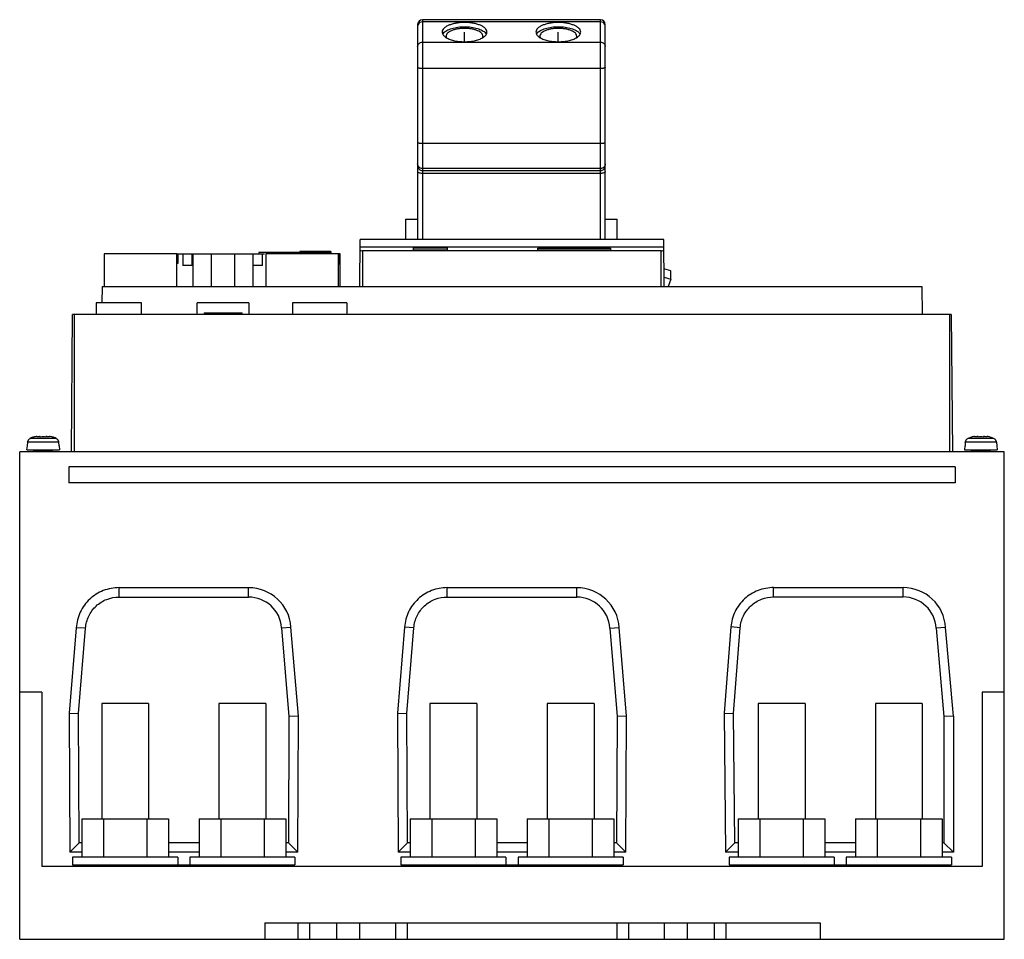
# Model space of a CAD drawing. Header units: millimetres. Extents: x 31 to 241, y 91 to 287.
import ezdxf

# ---------------------------------------------------------------- set-up
doc = ezdxf.new("R2010")
doc.units = ezdxf.units.MM
doc.header["$LTSCALE"] = 24.472259
doc.layers.get('0').update_dxf_attribs({"linetype": 'CONTINUOUS'})
doc.layers.add('INTFCLR_48331', color=7, linetype='CONTINUOUS')
doc.layers.add('INTFCLR_79', color=7, linetype='CONTINUOUS')

msp = doc.modelspace()

# ---------------------------------------------------------------- linework, layer by layer
at = {"color": 7, "linetype": 'Continuous'}
for p, q in [((116.28, 285.73), (116.28, 239.84)), ((117.28, 286.73), (117.28, 239.84)), ((155.28, 286.73), (117.28, 286.73)), ((155.28, 286.24), (117.28, 286.24)), ((155.28, 239.84), (155.28, 286.73)), ((156.28, 239.84), (156.28, 285.73)), ((117.28, 281.92), (155.28, 281.92)), ((155.28, 276.31), (117.28, 276.31)), ((117.28, 260.35), (155.28, 260.35)), ((155.28, 254.97), (117.28, 254.97)), ((117.28, 254.55), (155.28, 254.55)), ((155.28, 253.94), (117.28, 253.94)), ((113.71, 244.18), (113.71, 239.84)), ((113.71, 244.18), (116.28, 244.18)), ((156.28, 244.18), (158.86, 244.18)), ((158.86, 239.84), (158.86, 244.18)), ((103.95, 229.84), (104.04, 239.84)), ((168.76, 239.84), (104.04, 239.84)), ((168.84, 229.84), (168.76, 239.84)), ((168.77, 238.22), (104.03, 238.22)), ((104.55, 237.44), (104.55, 229.84)), ((168.24, 237.44), (104.55, 237.44)), ((115.39, 237.56), (115.39, 238.08)), ((115.39, 238.08), (122.61, 238.08)), ((122.6, 237.56), (115.39, 237.56)), ((122.61, 238.08), (122.6, 237.56)), ((141.89, 237.58), (141.89, 237.97)), ((141.89, 237.97), (157.39, 237.97)), ((157.39, 237.58), (141.89, 237.58)), ((157.39, 237.97), (157.39, 237.58)), ((168.24, 229.84), (168.24, 237.44)), ((49.4, 236.79), (49.4, 229.84)), ((64.9, 236.79), (49.4, 236.79)), ((64.9, 229.84), (64.9, 236.79)), ((64.9, 236.79), (68.32, 236.79)), ((65.2, 234.79), (65.2, 236.79)), ((66.2, 236.79), (66.2, 234.29)), ((68.2, 234.29), (68.2, 236.79)), ((68.35, 236.79), (68.35, 229.84)), ((68.35, 236.79), (83.62, 236.79)), ((72.32, 229.84), (72.32, 236.79)), ((77.23, 236.79), (77.23, 229.84)), ((81.2, 229.84), (81.2, 236.79)), ((82.4, 237.09), (82.4, 236.79)), ((97.7, 237.09), (82.4, 237.09)), ((83.2, 234.29), (83.2, 236.79)), ((83.9, 236.79), (83.9, 229.84)), ((99.4, 236.79), (83.9, 236.79)), ((91.13, 237.29), (91.13, 237.09)), ((97.73, 237.29), (91.13, 237.29)), ((97.7, 237.09), (97.7, 236.79)), ((97.73, 237.29), (97.73, 236.79)), ((99.4, 229.84), (99.4, 236.79)), ((99.78, 236.79), (99.4, 236.79)), ((99.7, 234.49), (99.7, 236.79)), ((99.7, 235.49), (99.78, 235.49)), ((99.78, 229.84), (99.78, 236.79)), ((64.9, 234.79), (65.2, 234.79)), ((68.2, 234.29), (66.2, 234.29)), ((83.2, 234.29), (81.2, 234.29)), ((99.4, 234.79), (99.7, 234.79)), ((170.25, 233.17), (168.81, 233.61)), ((170.25, 231.38), (170.25, 233.17)), ((168.83, 231.82), (170.25, 231.38)), ((170.25, 231.38), (169.68, 229.84)), ((48.96, 229.84), (48.92, 226.29)), ((48.96, 229.84), (223.84, 229.84)), ((223.84, 229.84), (223.89, 223.84)), ((47.7, 226.29), (47.7, 223.84)), ((57.4, 226.29), (47.7, 226.29)), ((57.4, 223.84), (57.4, 226.29)), ((69.27, 223.84), (69.27, 226.29)), ((80.28, 226.29), (69.27, 226.29)), ((80.28, 226.29), (80.28, 223.84)), ((89.61, 226.29), (89.61, 223.84)), ((101.21, 226.29), (89.61, 226.29)), ((101.21, 226.29), (101.21, 223.84)), ((42.43, 194.54), (42.69, 223.84)), ((230.1, 223.84), (42.69, 223.84)), ((43, 223.84), (43, 194.54)), ((70.72, 224.19), (70.72, 223.84)), ((70.72, 224.19), (78.82, 224.19)), ((78.82, 223.84), (78.82, 224.19)), ((229.78, 194.54), (229.78, 223.84)), ((230.1, 223.84), (230.35, 194.54)), ((35.8, 197.84), (35.6, 197.84)), ((35.8, 197.84), (35.8, 197.69)), ((37, 197.69), (37, 197.84)), ((37.2, 197.84), (37, 197.84)), ((235.8, 197.84), (235.6, 197.84)), ((235.8, 197.84), (235.8, 197.69)), ((237.2, 197.84), (237, 197.84)), ((237, 197.69), (237, 197.84)), ((32.97, 195.84), (32.89, 194.94)), ((33.02, 195.84), (32.97, 195.84)), ((33.09, 196.59), (33.03, 195.84)), ((39.71, 196.59), (33.09, 196.59)), ((36.67, 197.4), (33.64, 197.4)), ((39.16, 197.4), (36.67, 197.4)), ((39.71, 196.59), (39.78, 195.84)), ((39.83, 195.84), (39.78, 195.84)), ((39.83, 195.84), (39.91, 194.94)), ((232.97, 195.84), (232.89, 194.94)), ((233.02, 195.84), (232.97, 195.84)), ((233.09, 196.59), (233.03, 195.84)), ((239.71, 196.59), (233.09, 196.59)), ((239.16, 197.4), (233.64, 197.4)), ((239.71, 196.59), (239.78, 195.84)), ((239.83, 195.84), (239.78, 195.84)), ((239.83, 195.84), (239.91, 194.94)), ((31.4, 90.54), (31.4, 194.54)), ((241.4, 194.54), (31.4, 194.54)), ((32.9, 194.94), (39.91, 194.94)), ((34.4, 194.54), (34.4, 194.74)), ((38.4, 194.74), (34.4, 194.74)), ((38.4, 194.54), (38.4, 194.74)), ((232.9, 194.94), (239.91, 194.94)), ((238.4, 194.74), (234.4, 194.74)), ((234.4, 194.54), (234.4, 194.74)), ((238.4, 194.54), (238.4, 194.74)), ((241.4, 90.54), (241.4, 194.54)), ((41.89, 191.34), (41.89, 187.94)), ((230.89, 191.34), (41.89, 191.34)), ((230.89, 191.34), (230.89, 187.94)), ((230.89, 187.94), (41.89, 187.94)), ((52.59, 163.56), (52.59, 165.56)), ((52.59, 165.56), (80.21, 165.56)), ((80.21, 163.56), (80.21, 165.56)), ((122.59, 165.56), (150.21, 165.56)), ((122.59, 163.56), (122.59, 165.56)), ((150.21, 163.56), (150.21, 165.56)), ((192.21, 165.57), (219.83, 165.57)), ((192.21, 163.57), (192.21, 165.57)), ((219.83, 163.57), (219.83, 165.57)), ((52.59, 163.56), (80.21, 163.56)), ((122.59, 163.56), (150.21, 163.56)), ((192.21, 163.57), (219.83, 163.57)), ((43.47, 157.02), (41.96, 138.78)), ((45.46, 156.89), (43.47, 157.02)), ((43.96, 138.7), (45.46, 156.89)), ((87.27, 157.01), (89.27, 157.16)), ((87.27, 157.01), (88.84, 138.05)), ((90.84, 138.12), (89.26, 157.16)), ((113.48, 157.16), (111.96, 138.78)), ((115.47, 157.01), (113.48, 157.16)), ((113.96, 138.71), (115.47, 157.01)), ((157.28, 156.91), (159.27, 157.04)), ((157.28, 156.91), (158.84, 138.05)), ((160.84, 138.12), (159.27, 157.04)), ((183.09, 157.17), (181.66, 138.76)), ((185.09, 157.02), (183.09, 157.17)), ((183.66, 138.7), (185.09, 157.02)), ((228.89, 157.05), (226.89, 156.91)), ((226.89, 156.91), (228.54, 138.05)), ((230.54, 138.13), (228.89, 157.06)), ((36.1, 143.24), (31.4, 143.24)), ((36.1, 143.24), (36.1, 106.04)), ((241.4, 143.24), (236.7, 143.24)), ((236.7, 143.24), (236.7, 106.04)), ((48.9, 140.84), (48.9, 116.24)), ((58.9, 140.84), (48.9, 140.84)), ((58.9, 140.84), (58.9, 116.24)), ((73.9, 140.84), (73.9, 116.24)), ((83.9, 140.84), (73.9, 140.84)), ((83.9, 140.84), (83.9, 116.24)), ((128.9, 140.84), (118.9, 140.84)), ((118.9, 140.84), (118.9, 116.24)), ((128.9, 140.84), (128.9, 116.24)), ((153.9, 140.84), (143.9, 140.84)), ((143.9, 140.84), (143.9, 116.24)), ((153.9, 140.84), (153.9, 116.24)), ((198.9, 140.84), (188.9, 140.84)), ((188.9, 140.84), (188.9, 116.24)), ((198.9, 140.84), (198.9, 116.24)), ((223.9, 140.84), (213.9, 140.84)), ((213.9, 140.84), (213.9, 116.24)), ((223.9, 140.84), (223.9, 116.24)), ((41.96, 138.78), (42.1, 109.12)), ((41.96, 138.78), (43.96, 138.7)), ((44.09, 111.12), (43.96, 138.7)), ((111.96, 138.78), (113.96, 138.71)), ((111.96, 138.78), (112.1, 109.12)), ((114.09, 111.12), (113.96, 138.71)), ((181.66, 138.76), (183.66, 138.7)), ((181.66, 138.76), (181.94, 109.12)), ((183.92, 111.12), (183.66, 138.7)), ((88.84, 138.05), (88.71, 111.12)), ((90.84, 138.12), (88.84, 138.05)), ((90.7, 109.12), (90.84, 138.12)), ((158.84, 138.05), (158.71, 111.12)), ((160.84, 138.12), (158.84, 138.05)), ((160.7, 109.12), (160.84, 138.12)), ((230.54, 138.13), (228.54, 138.05)), ((228.54, 138.05), (228.54, 111.12)), ((230.54, 138.13), (230.54, 109.12)), ((44.66, 116.24), (44.66, 108.04)), ((44.66, 116.24), (63.14, 116.24)), ((49.28, 116.24), (49.28, 108.04)), ((58.52, 116.24), (58.52, 108.04)), ((63.14, 116.24), (63.14, 108.04)), ((69.66, 116.24), (69.66, 108.04)), ((69.66, 116.24), (88.14, 116.24)), ((74.28, 116.24), (74.28, 108.04)), ((83.52, 116.24), (83.52, 108.04)), ((88.14, 116.24), (88.14, 108.04)), ((114.67, 116.24), (133.14, 116.24)), ((114.67, 116.24), (114.67, 108.04)), ((119.28, 116.24), (119.28, 108.04)), ((128.52, 116.24), (128.52, 108.04)), ((133.14, 116.24), (133.14, 108.04)), ((139.67, 116.24), (158.14, 116.24)), ((139.67, 116.24), (139.67, 108.04)), ((144.29, 116.24), (144.29, 108.04)), ((153.53, 116.24), (153.53, 108.04)), ((158.14, 116.24), (158.14, 108.04)), ((184.67, 116.24), (203.15, 116.24)), ((184.67, 116.24), (184.67, 108.04)), ((189.29, 116.24), (189.29, 108.04)), ((198.53, 116.24), (198.53, 108.04)), ((203.15, 116.24), (203.15, 108.04)), ((209.67, 116.24), (228.15, 116.24)), ((209.67, 116.24), (209.67, 108.04)), ((214.29, 116.24), (214.29, 108.04)), ((223.53, 116.24), (223.53, 108.04)), ((228.15, 116.24), (228.15, 108.04)), ((42.1, 109.12), (44.09, 111.12)), ((44.66, 111.12), (44.09, 111.12)), ((69.66, 111.12), (63.14, 111.12)), ((88.71, 111.12), (88.14, 111.12)), ((90.7, 109.12), (88.71, 111.12)), ((112.1, 109.12), (114.09, 111.12)), ((114.67, 111.12), (114.09, 111.12)), ((139.67, 111.12), (133.14, 111.12)), ((158.71, 111.12), (158.14, 111.12)), ((160.7, 109.12), (158.71, 111.12)), ((181.94, 109.12), (183.92, 111.12)), ((184.67, 111.12), (183.92, 111.12)), ((209.67, 111.12), (203.15, 111.12)), ((228.54, 111.12), (228.15, 111.12)), ((230.54, 109.12), (228.54, 111.12)), ((44.66, 109.12), (42.1, 109.12)), ((42.69, 108.04), (42.69, 106.44)), ((65.11, 108.04), (42.69, 108.04)), ((69.66, 109.12), (63.14, 109.12)), ((65.11, 108.04), (65.11, 106.44)), ((90.11, 108.04), (67.69, 108.04)), ((67.69, 108.04), (67.69, 106.44)), ((90.7, 109.12), (88.14, 109.12)), ((90.11, 108.04), (90.11, 106.44)), ((114.67, 109.12), (112.1, 109.12)), ((135.11, 108.04), (112.69, 108.04)), ((112.69, 108.04), (112.69, 106.44)), ((139.67, 109.12), (133.14, 109.12)), ((135.11, 108.04), (135.11, 106.44)), ((160.11, 108.04), (137.69, 108.04)), ((137.69, 108.04), (137.69, 106.44)), ((160.7, 109.12), (158.14, 109.12)), ((160.11, 108.04), (160.11, 106.44)), ((184.67, 109.12), (181.94, 109.12)), ((205.11, 108.04), (182.69, 108.04)), ((182.69, 108.04), (182.69, 106.44)), ((209.67, 109.12), (203.15, 109.12)), ((205.11, 108.04), (205.11, 106.44)), ((230.11, 108.04), (207.69, 108.04)), ((207.69, 108.04), (207.69, 106.44)), ((230.54, 109.12), (228.15, 109.12)), ((230.11, 108.04), (230.11, 106.44)), ((236.7, 106.04), (36.1, 106.04)), ((42.69, 106.44), (90.11, 106.44)), ((44.4, 106.04), (44.4, 106.44)), ((45.4, 106.44), (45.4, 106.04)), ((83.19, 106.04), (83.19, 106.44)), ((83.9, 106.44), (83.9, 106.04)), ((88.11, 106.04), (88.11, 106.44)), ((88.4, 106.44), (88.4, 106.04)), ((112.69, 106.44), (160.11, 106.44)), ((114.4, 106.04), (114.4, 106.44)), ((115.4, 106.44), (115.4, 106.04)), ((153.19, 106.04), (153.19, 106.44)), ((153.9, 106.44), (153.9, 106.04)), ((158.11, 106.04), (158.11, 106.44)), ((158.4, 106.44), (158.4, 106.04)), ((182.69, 106.44), (230.11, 106.44)), ((184.4, 106.04), (184.4, 106.44)), ((185.4, 106.44), (185.4, 106.04)), ((223.19, 106.04), (223.19, 106.44)), ((223.9, 106.44), (223.9, 106.04)), ((228.11, 106.04), (228.11, 106.44)), ((228.4, 106.44), (228.4, 106.04)), ((83.7, 94.04), (202.1, 94.04)), ((83.7, 94.04), (83.7, 90.54)), ((90.8, 90.54), (90.8, 94.04)), ((93.22, 94.04), (93.22, 90.54)), ((99.03, 90.54), (99.03, 94.04)), ((103.88, 94.04), (103.88, 90.54)), ((111.61, 90.54), (111.61, 94.04)), ((114.03, 94.04), (114.03, 90.54)), ((158.8, 90.54), (158.8, 94.04)), ((161.22, 94.04), (161.22, 90.54)), ((168.94, 90.54), (168.94, 94.04)), ((173.79, 94.04), (173.79, 90.54)), ((179.6, 90.54), (179.6, 94.04)), ((182.03, 94.04), (182.03, 90.54)), ((202.1, 94.04), (202.1, 90.54)), ((31.4, 90.54), (241.4, 90.54))]:
    msp.add_line(p, q, dxfattribs=at)
for centre, radius, start, end in [((117.28, 285.73), 1, 90, 180), ((155.28, 285.73), 1, 0, 90), ((35.47, 193.74), 4.09, 104.9803, 116.5534), ((35.5, 193.64), 4.19, 101.0626, 104.9819), ((35.53, 193.48), 4.35, 96.0508, 101.0432), ((36.4, 190.29), 7.42, 85.3641, 94.6359), ((37.28, 193.48), 4.35, 78.9597, 83.9486), ((37.31, 193.64), 4.19, 75.0175, 78.9403), ((37.34, 193.74), 4.09, 63.4465, 75.0192), ((235.47, 193.74), 4.08, 104.977, 116.5564), ((235.5, 193.64), 4.19, 101.063, 104.9819), ((235.53, 193.48), 4.35, 96.0505, 101.0439), ((236.4, 190.3), 7.41, 85.357, 94.643), ((237.28, 193.48), 4.35, 78.9528, 83.9481), ((237.31, 193.64), 4.19, 75.0171, 78.9336), ((237.34, 193.74), 4.08, 63.444, 75.022), ((34.08, 196.51), 0.991, 145.4476, 155.2405), ((34.09, 196.5), 0.998, 135.9066, 145.4453), ((38.72, 196.5), 0.998, 34.5547, 44.0934), ((38.73, 196.51), 0.991, 24.7594, 34.5524), ((234.08, 196.51), 0.991, 145.4476, 155.2405), ((234.09, 196.5), 0.998, 135.9066, 145.4453), ((238.72, 196.5), 0.998, 34.5547, 44.0934), ((238.73, 196.51), 0.991, 24.7594, 34.5524), ((80.22, 156.48), 9.07, 4.2992, 90.0384), ((150.22, 156.48), 9.07, 3.5178, 90.0233), ((219.83, 156.5), 9.07, 3.5253, 90.0287), ((80.22, 156.48), 7.07, 4.2752, 90.0493), ((150.22, 156.48), 7.07, 3.4637, 90.0503), ((219.83, 156.5), 7.07, 3.3347, 90.0369)]:
    msp.add_arc(centre, radius, start, end, dxfattribs=at)
for centre, start_param, end_param in [((104.55, 237.48), 3.140982, 4.712389), ((168.24, 237.48), -1.570796, 0.00061)]:
    msp.add_ellipse(centre, major_axis=(0.533, 0), ratio=0.069927, start_param=start_param, end_param=end_param, dxfattribs=at)
for points, knots in [([(116.37, 285.7), (116.35, 285.67), (116.3, 285.56), (116.28, 285.43), (116.28, 285.34)], [0, 0, 0, 0, 0.252865, 1, 1, 1, 1]), ([(117.28, 286.24), (117.09, 286.24), (116.72, 286.15), (116.44, 285.86), (116.37, 285.7)], [0, 0, 0, 0, 0.512432, 1, 1, 1, 1]), ([(131.05, 284.08), (131.05, 284.22), (130.98, 284.52), (130.68, 284.91), (130.23, 285.26), (129.75, 285.5), (129.3, 285.67), (128.79, 285.84), (128.09, 285.99), (127.2, 286.11), (126.28, 286.15), (125.36, 286.11), (124.47, 285.99), (123.78, 285.84), (123.26, 285.67), (122.82, 285.5), (122.34, 285.26), (121.88, 284.91), (121.59, 284.52), (121.51, 284.22), (121.51, 284.08)], [0, 0, 0, 0, 0.036896, 0.079231, 0.130072, 0.190256, 0.223707, 0.259168, 0.335206, 0.416296, 0.499992, 0.583688, 0.664779, 0.740818, 0.776281, 0.809735, 0.869922, 0.920767, 0.963103, 1, 1, 1, 1]), ([(151.05, 284.08), (151.05, 284.22), (150.98, 284.52), (150.68, 284.91), (150.23, 285.26), (149.75, 285.5), (149.3, 285.67), (148.79, 285.84), (148.09, 285.99), (147.2, 286.11), (146.28, 286.15), (145.36, 286.11), (144.47, 285.99), (143.78, 285.84), (143.26, 285.67), (142.82, 285.5), (142.34, 285.26), (141.88, 284.91), (141.59, 284.52), (141.51, 284.22), (141.51, 284.08)], [0, 0, 0, 0, 0.036896, 0.079231, 0.130072, 0.190256, 0.223707, 0.259168, 0.335206, 0.416296, 0.499992, 0.583688, 0.664779, 0.740818, 0.776281, 0.809735, 0.869922, 0.920767, 0.963103, 1, 1, 1, 1]), ([(156.2, 285.7), (156.12, 285.86), (155.85, 286.15), (155.47, 286.24), (155.28, 286.24)], [0, 0, 0, 0, 0.487568, 1, 1, 1, 1]), ([(156.28, 285.34), (156.28, 285.43), (156.26, 285.56), (156.21, 285.67), (156.2, 285.7)], [0, 0, 0, 0, 0.747135, 1, 1, 1, 1]), ([(121.51, 284.08), (121.51, 283.99), (121.55, 283.79), (121.69, 283.51), (121.92, 283.24), (122.11, 283.08), (122.22, 283.01)], [0, 0, 0, 0, 0.213897, 0.444678, 0.704357, 1, 1, 1, 1]), ([(121.64, 283.64), (121.65, 283.66), (121.69, 283.75), (121.75, 283.82), (121.79, 283.87)], [0, 0, 0, 0, 0.240744, 1, 1, 1, 1]), ([(121.79, 283.87), (121.98, 284.1), (122.55, 284.5), (123.59, 284.91), (124.88, 285.17), (126.28, 285.26), (127.69, 285.17), (128.97, 284.91), (130.02, 284.5), (130.58, 284.1), (130.77, 283.87)], [0, 0, 0, 0, 0.092466, 0.210815, 0.349843, 0.500105, 0.650348, 0.789328, 0.907609, 1, 1, 1, 1]), ([(130.21, 283.18), (130.21, 283.29), (130.15, 283.54), (129.91, 283.86), (129.53, 284.15), (129.14, 284.35), (128.77, 284.49), (128.35, 284.63), (127.77, 284.76), (127.04, 284.85), (126.28, 284.88), (125.52, 284.85), (124.79, 284.76), (124.22, 284.63), (123.79, 284.49), (123.43, 284.35), (123.03, 284.15), (122.66, 283.86), (122.41, 283.54), (122.35, 283.29), (122.35, 283.18)], [0, 0, 0, 0, 0.036892, 0.079232, 0.13007, 0.190254, 0.223708, 0.25917, 0.335207, 0.416295, 0.49999, 0.583686, 0.664774, 0.740814, 0.776278, 0.809734, 0.869923, 0.920765, 0.963108, 1, 1, 1, 1]), ([(130.34, 283.01), (130.45, 283.08), (130.65, 283.24), (130.88, 283.5), (131.02, 283.79), (131.05, 283.99), (131.05, 284.08)], [0, 0, 0, 0, 0.295703, 0.555403, 0.786159, 1, 1, 1, 1]), ([(130.77, 283.87), (130.79, 283.85), (130.85, 283.78), (130.9, 283.7), (130.93, 283.64)], [0, 0, 0, 0, 0.259895, 1, 1, 1, 1]), ([(141.51, 284.08), (141.51, 283.99), (141.55, 283.79), (141.69, 283.51), (141.92, 283.24), (142.11, 283.08), (142.22, 283.01)], [0, 0, 0, 0, 0.213897, 0.444678, 0.704357, 1, 1, 1, 1]), ([(141.64, 283.64), (141.65, 283.66), (141.69, 283.75), (141.75, 283.82), (141.79, 283.87)], [0, 0, 0, 0, 0.240744, 1, 1, 1, 1]), ([(141.79, 283.87), (141.98, 284.1), (142.55, 284.5), (143.59, 284.91), (144.88, 285.17), (146.28, 285.26), (147.69, 285.17), (148.97, 284.91), (150.02, 284.5), (150.58, 284.1), (150.77, 283.87)], [0, 0, 0, 0, 0.092466, 0.210815, 0.349843, 0.500105, 0.650348, 0.789328, 0.907609, 1, 1, 1, 1]), ([(150.21, 283.18), (150.21, 283.29), (150.15, 283.54), (149.91, 283.86), (149.53, 284.15), (149.14, 284.35), (148.77, 284.49), (148.35, 284.63), (147.77, 284.76), (147.04, 284.85), (146.28, 284.88), (145.52, 284.85), (144.79, 284.76), (144.22, 284.63), (143.79, 284.49), (143.43, 284.35), (143.03, 284.15), (142.66, 283.86), (142.41, 283.54), (142.35, 283.29), (142.35, 283.18)], [0, 0, 0, 0, 0.036892, 0.079232, 0.13007, 0.190254, 0.223708, 0.25917, 0.335207, 0.416295, 0.49999, 0.583686, 0.664774, 0.740814, 0.776278, 0.809734, 0.869923, 0.920765, 0.963108, 1, 1, 1, 1]), ([(150.34, 283.01), (150.45, 283.08), (150.65, 283.24), (150.88, 283.5), (151.02, 283.79), (151.05, 283.99), (151.05, 284.08)], [0, 0, 0, 0, 0.295703, 0.555403, 0.786159, 1, 1, 1, 1]), ([(150.77, 283.87), (150.79, 283.85), (150.85, 283.78), (150.9, 283.7), (150.93, 283.64)], [0, 0, 0, 0, 0.259895, 1, 1, 1, 1]), ([(116.28, 281.02), (116.28, 281.14), (116.34, 281.38), (116.56, 281.68), (116.89, 281.88), (117.15, 281.92), (117.28, 281.92)], [0, 0, 0, 0, 0.23812, 0.483328, 0.738288, 1, 1, 1, 1]), ([(122.22, 283.01), (122.46, 282.84), (123.02, 282.56), (123.99, 282.26), (125.1, 282.07), (126.28, 282.01), (127.47, 282.07), (128.58, 282.26), (129.54, 282.56), (130.11, 282.84), (130.34, 283.01)], [0, 0, 0, 0, 0.101934, 0.222765, 0.35764, 0.499938, 0.642244, 0.777143, 0.898016, 1, 1, 1, 1]), ([(122.35, 283.18), (122.35, 283.16), (122.36, 283.06), (122.38, 282.96), (122.41, 282.89)], [0, 0, 0, 0, 0.245339, 1, 1, 1, 1]), ([(130.16, 282.89), (130.16, 282.91), (130.2, 283.01), (130.21, 283.11), (130.21, 283.18)], [0, 0, 0, 0, 0.2576, 1, 1, 1, 1]), ([(142.22, 283.01), (142.46, 282.84), (143.02, 282.56), (143.99, 282.26), (145.1, 282.07), (146.28, 282.01), (147.47, 282.07), (148.58, 282.26), (149.54, 282.56), (150.11, 282.84), (150.34, 283.01)], [0, 0, 0, 0, 0.101934, 0.222765, 0.35764, 0.499938, 0.642244, 0.777143, 0.898016, 1, 1, 1, 1]), ([(142.35, 283.18), (142.35, 283.16), (142.36, 283.06), (142.38, 282.96), (142.41, 282.89)], [0, 0, 0, 0, 0.245339, 1, 1, 1, 1]), ([(150.16, 282.89), (150.16, 282.91), (150.2, 283.01), (150.21, 283.11), (150.21, 283.18)], [0, 0, 0, 0, 0.2576, 1, 1, 1, 1]), ([(155.28, 281.92), (155.41, 281.92), (155.67, 281.88), (156, 281.68), (156.23, 281.38), (156.28, 281.14), (156.28, 281.02)], [0, 0, 0, 0, 0.261712, 0.516672, 0.76188, 1, 1, 1, 1]), ([(117.28, 276.31), (117.16, 276.31), (116.97, 276.32), (116.73, 276.34), (116.58, 276.37), (116.46, 276.4), (116.36, 276.44), (116.28, 276.49), (116.28, 276.53)], [0, 0, 0, 0, 0.363678, 0.528905, 0.67505, 0.797311, 0.892181, 1, 1, 1, 1]), ([(156.28, 276.53), (156.28, 276.49), (156.21, 276.44), (156.11, 276.4), (155.98, 276.37), (155.83, 276.34), (155.6, 276.32), (155.41, 276.31), (155.28, 276.31)], [0, 0, 0, 0, 0.107819, 0.202689, 0.32495, 0.471095, 0.636322, 1, 1, 1, 1]), ([(116.28, 260.57), (116.28, 260.53), (116.36, 260.48), (116.46, 260.44), (116.58, 260.41), (116.73, 260.38), (116.97, 260.36), (117.16, 260.35), (117.28, 260.35)], [0, 0, 0, 0, 0.107819, 0.202689, 0.32495, 0.471095, 0.636322, 1, 1, 1, 1]), ([(155.28, 260.35), (155.41, 260.35), (155.6, 260.36), (155.83, 260.38), (155.98, 260.41), (156.11, 260.44), (156.21, 260.48), (156.28, 260.53), (156.28, 260.57)], [0, 0, 0, 0, 0.363678, 0.528905, 0.67505, 0.797311, 0.892181, 1, 1, 1, 1]), ([(117.28, 254.97), (117.15, 254.97), (116.89, 255.03), (116.56, 255.25), (116.34, 255.57), (116.28, 255.83), (116.28, 255.96)], [0, 0, 0, 0, 0.251442, 0.501997, 0.751383, 1, 1, 1, 1]), ([(116.28, 255.54), (116.28, 255.41), (116.34, 255.15), (116.56, 254.82), (116.89, 254.6), (117.15, 254.55), (117.28, 254.55)], [0, 0, 0, 0, 0.248617, 0.498003, 0.748558, 1, 1, 1, 1]), ([(117.28, 253.94), (117.15, 253.94), (116.92, 253.96), (116.64, 254.02), (116.46, 254.1), (116.36, 254.17), (116.3, 254.24), (116.28, 254.3), (116.28, 254.32)], [0, 0, 0, 0, 0.337744, 0.632194, 0.75278, 0.852496, 0.932742, 1, 1, 1, 1]), ([(156.28, 255.96), (156.28, 255.83), (156.23, 255.57), (156.01, 255.25), (155.68, 255.03), (155.41, 254.97), (155.28, 254.97)], [0, 0, 0, 0, 0.248617, 0.498003, 0.748558, 1, 1, 1, 1]), ([(155.28, 254.55), (155.41, 254.55), (155.68, 254.6), (156.01, 254.82), (156.23, 255.15), (156.28, 255.41), (156.28, 255.54)], [0, 0, 0, 0, 0.251442, 0.501997, 0.751383, 1, 1, 1, 1]), ([(156.28, 254.32), (156.28, 254.3), (156.27, 254.24), (156.2, 254.17), (156.11, 254.1), (155.93, 254.02), (155.65, 253.96), (155.41, 253.94), (155.28, 253.94)], [0, 0, 0, 0, 0.067258, 0.147504, 0.24722, 0.367806, 0.662256, 1, 1, 1, 1]), ([(52.59, 165.56), (51.45, 165.56), (49.15, 165.12), (46.19, 163.26), (44.12, 160.43), (43.54, 158.16), (43.47, 157.02)], [0, 0, 0, 0, 0.250045, 0.500038, 0.750019, 1, 1, 1, 1]), ([(122.59, 165.56), (121.46, 165.56), (119.18, 165.13), (116.24, 163.3), (114.17, 160.53), (113.56, 158.29), (113.48, 157.16)], [0, 0, 0, 0, 0.250043, 0.500035, 0.750016, 1, 1, 1, 1]), ([(192.21, 165.57), (191.08, 165.57), (188.8, 165.15), (185.86, 163.32), (183.78, 160.54), (183.18, 158.3), (183.09, 157.17)], [0, 0, 0, 0, 0.250043, 0.500035, 0.750015, 1, 1, 1, 1]), ([(45.46, 156.89), (45.52, 157.78), (45.97, 159.56), (47.59, 161.76), (49.9, 163.22), (51.7, 163.56), (52.59, 163.56)], [0, 0, 0, 0, 0.249978, 0.499948, 0.749939, 1, 1, 1, 1]), ([(115.47, 157.01), (115.54, 157.89), (116.01, 159.64), (117.63, 161.8), (119.93, 163.23), (121.71, 163.56), (122.59, 163.56)], [0, 0, 0, 0, 0.249979, 0.499949, 0.74994, 1, 1, 1, 1]), ([(185.09, 157.02), (185.15, 157.9), (185.63, 159.65), (187.25, 161.81), (189.55, 163.24), (191.33, 163.57), (192.21, 163.57)], [0, 0, 0, 0, 0.249979, 0.499949, 0.74994, 1, 1, 1, 1])]:
    msp.add_open_spline(points, degree=3, knots=knots, dxfattribs=at)
for points in [[(35.07, 197.81), (35.25, 197.83), (35.42, 197.84), (35.6, 197.84)], [(37.2, 197.84), (37.38, 197.84), (37.56, 197.83), (37.74, 197.81)], [(235.07, 197.81), (235.25, 197.83), (235.42, 197.84), (235.6, 197.84)], [(237.2, 197.84), (237.38, 197.84), (237.56, 197.83), (237.74, 197.81)], [(33.09, 196.59), (33.1, 196.71), (33.13, 196.82), (33.18, 196.92)], [(33.37, 197.2), (33.45, 197.28), (33.54, 197.35), (33.64, 197.4)], [(39.16, 197.4), (39.26, 197.35), (39.36, 197.28), (39.44, 197.2)], [(39.63, 196.92), (39.67, 196.82), (39.7, 196.71), (39.71, 196.59)], [(233.09, 196.59), (233.1, 196.71), (233.13, 196.82), (233.18, 196.92)], [(233.37, 197.2), (233.45, 197.28), (233.54, 197.35), (233.64, 197.4)], [(239.16, 197.4), (239.26, 197.35), (239.36, 197.28), (239.44, 197.2)], [(239.63, 196.92), (239.67, 196.82), (239.7, 196.71), (239.71, 196.59)]]:
    msp.add_open_spline(points, degree=3, dxfattribs=at)
at = {"layer": 'INTFCLR_48331', "color": 254, "linetype": 'Continuous', "true_color": 0xf0ebaf}
for p, q in [((126.28, 282.05), (126.28, 284.08)), ((146.28, 282.05), (146.28, 284.08))]:
    msp.add_line(p, q, dxfattribs=at)
at = {"layer": 'INTFCLR_79', "color": 254, "linetype": 'Continuous', "true_color": 0xf0ebaf}
for p, q in [((36.4, 197.7), (36.4, 197.84)), ((236.4, 197.7), (236.4, 197.84))]:
    msp.add_line(p, q, dxfattribs=at)

doc.saveas('drawing.dxf')
